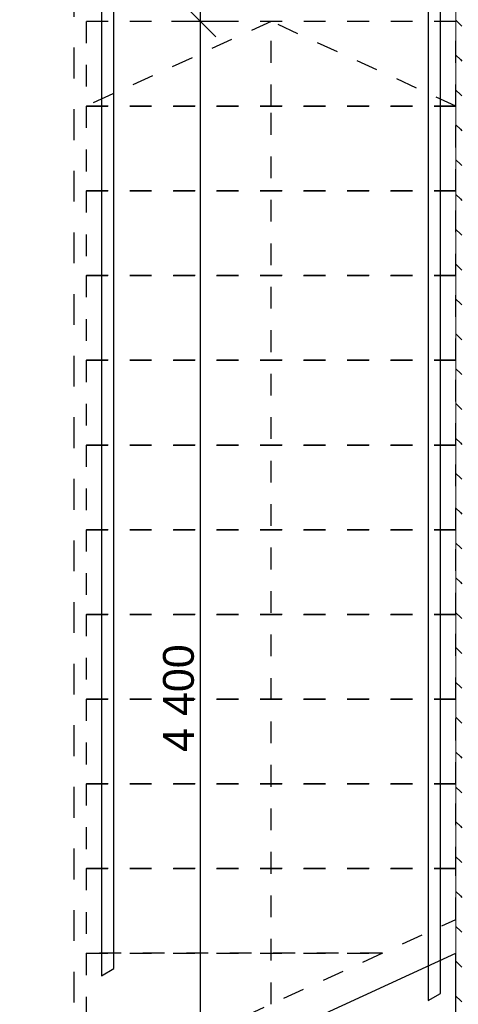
# Model space of a CAD drawing. Header units: millimetres. Extents: x -5000 to 341424, y -9235 to 550260.
# Tile 31 of 236: x 276095 to 277519, y 353315 to 356511. Entities that reach past the tile are written whole.
import ezdxf

# ---------------------------------------------------------------- set-up
doc = ezdxf.new("R2010")
doc.units = ezdxf.units.MM
doc.header["$LTSCALE"] = 0.5
doc.header["$MEASUREMENT"] = 0
for name, pattern in [('PLINE', [0]), ('Små Stiplet', [282.222222, 141.111111, -141.111111]), ('Stipling', [400, 200, -200])]:
    doc.linetypes.add(name, pattern=pattern)
for name, color, linetype in [('232- Ikke-bærende yttervegger (Skravur)(Nye konstruksjoner)', 7, 'Continuous'), ('282- Utvendige trapper(Nye konstruksjoner)', 7, 'Continuous'), ('287- Andre rekkverk_ håndlister og fendere(Nye konstruksjoner)', 7, 'Continuous'), ('842-M___1_50 Målsetting bygning', 7, 'Continuous'), ('842-M___1_50 Målsetting bygning(Nye konstruksjoner)', 7, 'Continuous'), ('878- Annen overflate_visuell informasjon(Nye konstruksjoner)', 7, 'Continuous')]:
    doc.layers.add(name, color=color, linetype=linetype)
doc.layers.add('235- Utvendig kledning og overflate(Nye konstruksjoner)', color=7, linetype='Continuous', lineweight=0)
doc.styles.add('GENERATED_STYLE_3', font='arial.ttf')
doc.dimstyles.new('GENERATED_STYLE__4', dxfattribs={"dimtxt": 100, "dimasz": 95, "dimexe": 0.18, "dimexo": 0.0625, "dimgap": 0, "dimtad": 1, "dimdec": 0, "dimzin": 0, "dimdsep": 46, "dimtxsty": 'GENERATED_STYLE_3', "dimblk": 'ARROWHEAD_6', "dimblk1": 'ARROWHEAD_6', "dimblk2": 'ARROWHEAD_6', "dimcen": 0.09, "dimse1": 1, "dimse2": 1, "dimclrd": 256, "dimclre": 256, "dimclrt": 256, "dimadec": 1, "dimazin": 0, "dimtfac": 1, "dimtdec": 4, "dimtmove": 0, "dimatfit": 3, "dimfxl": 1, "dimtolj": 1, "dimtzin": 0, "dimarcsym": 0})

# ---------------------------------------------------------------- blocks, each defined once
blk = doc.blocks.new('*D675')
at = {"layer": '842-M___1_50 Målsetting bygning(Nye konstruksjoner)', "linetype": 'PLINE'}
for p, q in [((271778.1, 356780.6), (271778.1, 356855.6)), ((271828.1, 356730.6), (271728.1, 356830.6)), ((271871.9, 356780.6), (271684.4, 356780.6)), ((271778.1, 344030.7), (271778.1, 356780.6)), ((271728.1, 344080.7), (271828.1, 343980.7)), ((271871.9, 344030.7), (271684.4, 344030.7)), ((271778.1, 343955.7), (271778.1, 344030.7))]:
    blk.add_line(p, q, dxfattribs=at)
at = {"layer": '842-M___1_50 Målsetting bygning(Nye konstruksjoner)', "insert": (271758.1, 350195.9), "char_height": 100, "attachment_point": 7, "rotation": 90, "style": 'GENERATED_STYLE_3'}
blk.add_mtext('\\A1;{\\pql;\\fArial|b0|i0|c0|p0;\\W1.000000;12\xa0750}', dxfattribs=at)
blk = doc.blocks.new('ARROWHEAD_6')
at = {"linetype": 'Continuous'}
for p, q in [((-0.5, -0.5), (0.5, 0.5)), ((0, 0), (-1, 0))]:
    blk.add_line(p, q, dxfattribs=at)
blk = doc.blocks.new('*D956')
at = {"layer": '842-M___1_50 Målsetting bygning', "linetype": 'PLINE'}
for p, q in [((276731.7, 356455.6), (276631.7, 356555.6)), ((276681.7, 356505.6), (276681.7, 356580.6)), ((276775.5, 356505.6), (276588, 356505.6)), ((276681.7, 352105.6), (276681.7, 356505.6)), ((276631.7, 352155.6), (276731.7, 352055.6)), ((276775.5, 352105.6), (276588, 352105.6))]:
    blk.add_line(p, q, dxfattribs=at)
at = {"layer": '842-M___1_50 Målsetting bygning', "insert": (276661.7, 354134.1), "char_height": 100, "attachment_point": 7, "rotation": 90, "style": 'GENERATED_STYLE_3'}
blk.add_mtext('\\A1;{\\pql;\\fArial|b0|i0|c0|p0;\\W1.000000;4\xa0400}', dxfattribs=at)

msp = doc.modelspace()

# ---------------------------------------------------------------- hatches: boundary and pattern name
at = {"layer": '232- Ikke-bærende yttervegger (Skravur)(Nye konstruksjoner)', "linetype": 'Continuous'}
h = msp.add_hatch(dxfattribs=at)
h.set_pattern_fill('Skrålinjer_2', color=256, style=0, pattern_type=2)
h.set_pattern_definition([(315, (0, 0), (56.568542, 56.568542), [80, 0])])
h.paths.add_polyline_path([(277530, 356761.6), (277511, 356761.6), (277511, 350282.7), (277530, 350282.7)])

# ---------------------------------------------------------------- linework, layer by layer
at = {"layer": '235- Utvendig kledning og overflate(Nye konstruksjoner)', "linetype": 'PLINE', "flags": 128}
msp.add_lwpolyline([(277511, 356761.6), (277511, 350282.7)], dxfattribs=at)
at = {"layer": '282- Utvendige trapper(Nye konstruksjoner)', "linetype": 'Små Stiplet'}
for p, q in [((277511, 356505.6), (276311, 356505.6)), ((276311, 356505.6), (276311, 356230.6)), ((276911, 356505.6), (276311, 356230.6)), ((276911, 356230.6), (276911, 356505.6)), ((277511, 356230.6), (276911, 356505.6)), ((277511, 356230.6), (277511, 356505.6)), ((277511, 356230.6), (276311, 356230.6)), ((276311, 356230.6), (276311, 355955.6)), ((276311, 356230.6), (277511, 356230.6)), ((276911, 353315.7), (276911, 356230.6)), ((277511, 355955.6), (277511, 356230.6)), ((277511, 355955.6), (276311, 355955.6)), ((276311, 355955.6), (276311, 355680.6)), ((276311, 355955.6), (277511, 355955.6)), ((277511, 355680.6), (277511, 355955.6)), ((277511, 355680.6), (276311, 355680.6)), ((276311, 355680.6), (276311, 355405.6)), ((276311, 355680.6), (277511, 355680.6)), ((277511, 355405.6), (277511, 355680.6)), ((277511, 355405.6), (276311, 355405.6)), ((276311, 355405.6), (276311, 355130.6)), ((276311, 355405.6), (277511, 355405.6)), ((277511, 355130.6), (277511, 355405.6)), ((277511, 355130.6), (276311, 355130.6)), ((276311, 355130.6), (276311, 354855.6)), ((276311, 355130.6), (277511, 355130.6)), ((277511, 354855.6), (277511, 355130.6)), ((277511, 354855.6), (276311, 354855.6)), ((276311, 354855.6), (276311, 354580.6)), ((276311, 354855.6), (277511, 354855.6)), ((277511, 354580.6), (277511, 354855.6)), ((277511, 354580.6), (276311, 354580.6)), ((276311, 354580.6), (276311, 354305.6)), ((276311, 354580.6), (277511, 354580.6)), ((277511, 354305.6), (277511, 354580.6)), ((277511, 354305.6), (276311, 354305.6)), ((276311, 354305.6), (276311, 354030.6)), ((276311, 354305.6), (277511, 354305.6)), ((277511, 354030.6), (277511, 354305.6)), ((277511, 354030.6), (276311, 354030.6)), ((276311, 354030.6), (276311, 353755.6)), ((276311, 354030.6), (277511, 354030.6)), ((277511, 353755.6), (277511, 354030.6)), ((277511, 353755.6), (276311, 353755.6)), ((276311, 353755.6), (276311, 353480.6)), ((276311, 353755.6), (277511, 353755.6)), ((277511, 353590.7), (277511, 353755.6)), ((276311, 353040.7), (277511, 353590.7)), ((277271, 353480.6), (276311, 353480.6)), ((276311, 353480.6), (276311, 353205.6)), ((276311, 353480.6), (277271, 353480.6))]:
    msp.add_line(p, q, dxfattribs=at)
at = {"layer": '282- Utvendige trapper(Nye konstruksjoner)', "linetype": 'PLINE'}
for p in [(276311, 352930.6), (277511, 353205.6)]:
    msp.add_line(p, (277511, 353480.6), dxfattribs=at)
at = {"layer": '287- Andre rekkverk_ håndlister og fendere(Nye konstruksjoner)', "linetype": 'PLINE'}
for p, q in [((277421, 356870.6), (277421, 356505.6)), ((277461, 356505.6), (277461, 356830.6)), ((276361, 356805.6), (276361, 356505.6)), ((276401, 356505.6), (276401, 356805.6)), ((276361, 356505.6), (276361, 353407.8)), ((276401, 353430.9), (276401, 356505.6)), ((277421, 356505.6), (277421, 353327)), ((277461, 353350.1), (277461, 356505.6)), ((276361, 353407.8), (276401, 353430.9)), ((277421, 353327), (277461, 353350.1))]:
    msp.add_line(p, q, dxfattribs=at)
at = {"layer": '878- Annen overflate_visuell informasjon(Nye konstruksjoner)', "linetype": 'Stipling'}
msp.add_lwpolyline([(311960.9, 354447.8), (308360.9, 354447.8), (308360.9, 354487.8), (307200, 354487.8), (304342.7, 358420.6), (303141, 358422.6), (303141, 358780.6), (278411, 358780.6), (277511, 358780.6), (277511, 358420.6), (276271, 358420.6), (276271, 351837.7)], dxfattribs=at)

# ---------------------------------------------------------------- dimensions: what is measured, and where the dimension line sits
at = {"layer": '842-M___1_50 Målsetting bygning', "linetype": 'Continuous'}
dim = msp.add_linear_dim(base=(276681.7, 356505.6), p1=(276311, 352105.6), p2=(276311, 356505.6), angle=90, dimstyle='GENERATED_STYLE__4', dxfattribs=at)
dim.commit()
dim.dimension.update_dxf_attribs({"geometry": '*D956', "text_midpoint": (276611.7, 354305.6), "dimtype": 160, "text_rotation": 90})
at = {"layer": '842-M___1_50 Målsetting bygning(Nye konstruksjoner)', "linetype": 'Continuous'}
dim = msp.add_linear_dim(base=(271778.1, 356780.6), p1=(277511, 344030.7), p2=(277511, 356780.6), angle=90, dimstyle='GENERATED_STYLE__4', dxfattribs=at)
dim.commit()
dim.dimension.update_dxf_attribs({"geometry": '*D675', "text_midpoint": (271708.1, 350405.5), "dimtype": 160, "text_rotation": 90})

doc.saveas('drawing.dxf')
